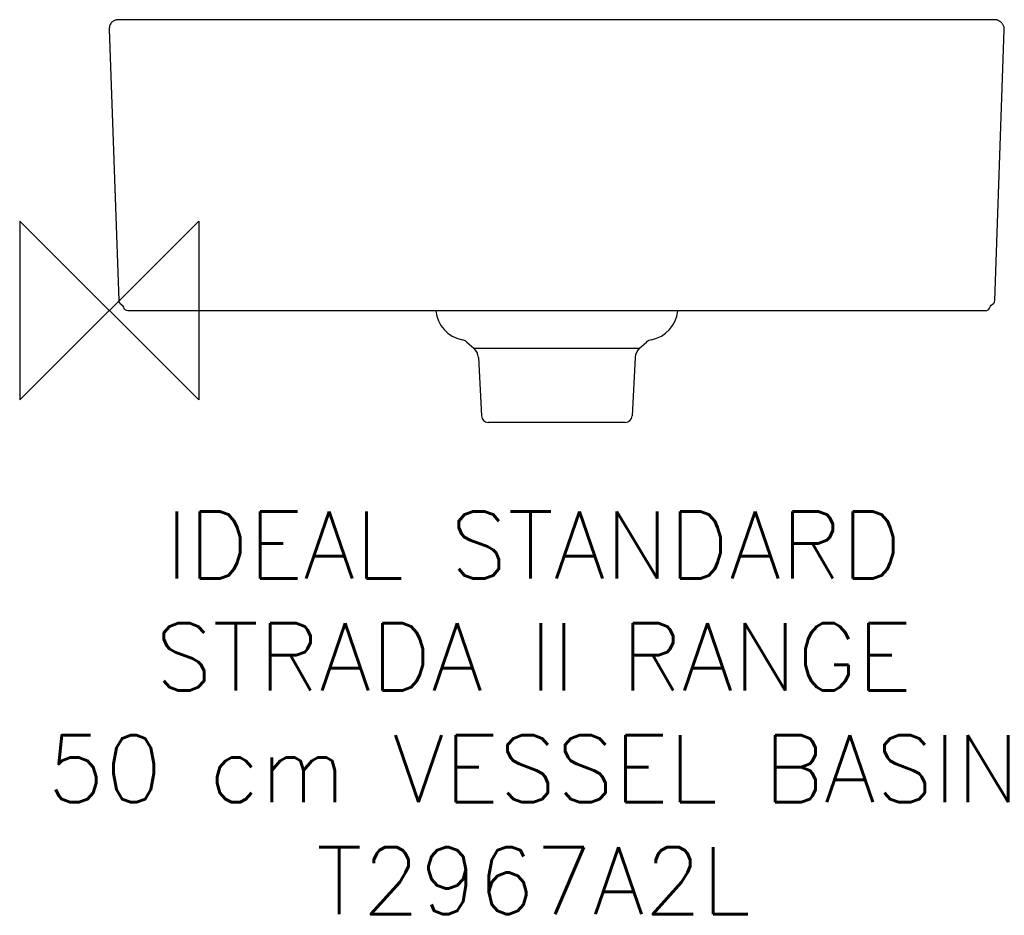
# Model space of a CAD drawing. Header units: millimetres. Extents: x -40 to 400, y -270 to 130.
import ezdxf

# ---------------------------------------------------------------- set-up
doc = ezdxf.new("R2010")
doc.units = ezdxf.units.MM
for name, color, linetype in [('DETAIL', 2, 'Continuous'), ('Origin', 6, 'Continuous'), ('Text', 7, 'Continuous')]:
    doc.layers.add(name, color=color, linetype=linetype)
doc.styles.add('Fastrack', font='simplex.shx')

# ---------------------------------------------------------------- blocks, each defined once
blk = doc.blocks.new('ORIGIN')
at = {"layer": 'Origin'}
blk.add_lwpolyline([(-20, 20), (-20, -20), (20, 20), (20, -20)], close=True, dxfattribs=at)

msp = doc.modelspace()

# ---------------------------------------------------------------- linework, layer by layer
at = {"layer": 'DETAIL', "linetype": 'Continuous'}
for p, q in [((7.55, 130), (4.15, 130)), ((66.51, 130), (7.55, 130)), ((353.28, 130), (66.44, 130)), ((392.64, 130), (353.24, 130)), ((360.56, 130), (359.55, 130)), ((394.63, 130), (392.58, 130)), ((394.88, 130), (394.62, 130)), ((395.74, 130), (394.85, 130)), ((-0.01, 125.79), (4.24, 4.48)), ((395.78, 4.48), (400.02, 125.42)), ((400.01, 125.86), (400.01, 125.92)), ((8.27, 0), (391.75, 0)), ((145.94, 0), (145.94, -0.09)), ((254.08, 0), (254.07, -0.09)), ((159.83, -14.12), (162.95, -16.86)), ((222.61, -16.87), (237.06, -16.86)), ((237.06, -16.86), (240.18, -14.12)), ((164.99, -21.06), (166.36, -47.16)), ((235.02, -21.06), (233.65, -47.16)), ((230.66, -50), (169.35, -50))]:
    msp.add_line(p, q, dxfattribs=at)
for points in [[(4.15, 130), (4.1, 130), (3.87, 130), (3.6, 129.97), (3.3, 129.93), (3, 129.86), (2.69, 129.76), (2.38, 129.64), (2.08, 129.49), (1.78, 129.3), (1.49, 129.09), (1.21, 128.84), (0.95, 128.56), (0.71, 128.25), (0.5, 127.9), (0.32, 127.53), (0.17, 127.12), (0.07, 126.7), (0.01, 126.25), (-0.01, 125.79)], [(400.02, 125.42), (400.03, 125.62), (400.01, 125.96), (399.97, 126.29), (399.9, 126.62), (399.81, 126.93), (399.71, 127.22), (399.58, 127.51), (399.44, 127.78), (399.28, 128.03), (399.11, 128.27), (398.92, 128.5), (398.73, 128.71), (398.52, 128.9), (398.3, 129.08), (398.08, 129.24), (397.85, 129.38), (397.62, 129.51), (397.38, 129.63), (397.14, 129.72), (396.9, 129.81), (396.66, 129.87), (396.43, 129.92), (396.19, 129.96), (395.96, 129.99), (395.74, 130)], [(4.24, 4.48), (4.25, 4.42), (4.34, 3.92), (4.56, 3.47), (4.89, 3.08), (5.32, 2.78)], [(394.71, 2.78), (395.14, 3.08), (395.46, 3.47), (395.68, 3.92), (395.78, 4.42), (395.78, 4.48)], [(5.32, 2.78), (5.39, 2.74), (5.8, 2.42), (6.12, 2.01), (6.33, 1.5)], [(391.75, 0), (392.27, 0.07), (392.75, 0.26), (393.16, 0.58), (393.48, 0.99)], [(393.48, 0.99), (393.9, 2.01), (394.22, 2.42), (394.64, 2.74), (394.71, 2.78)]]:
    msp.add_lwpolyline(points, dxfattribs=at)
for centre, radius, start, end in [((8.27, 2), 2, 194.4767, 270), ((160.39, 1.17), 14.5, 185.0002, 259.3019), ((239.62, 1.17), 14.5, 280.6981, 354.9999), ((156.86, -17.5), 4.5, 48.749, 79.3028), ((243.15, -17.5), 4.5, 100.6982, 131.25), ((159, -21.37), 6, 3.0003, 48.7516), ((241.01, -21.37), 6, 131.2487, 176.9997), ((169.35, -47), 3, 183, 269.9959), ((230.66, -47), 3, 270.0041, 357)]:
    msp.add_arc(centre, radius, start, end, dxfattribs=at)
msp.add_open_spline([(162.95, -16.86), (162.95, -16.86), (162.97, -16.86), (162.98, -16.86), (163.01, -16.86), (163.05, -16.86), (163.1, -16.86), (163.19, -16.86), (163.33, -16.86), (163.53, -16.86), (163.77, -16.86), (164.06, -16.86), (164.54, -16.86), (165.23, -16.86), (166.2, -16.87), (167.32, -16.87), (168.61, -16.87), (170.04, -16.87), (172.24, -16.87), (175.31, -16.87), (179.34, -16.87), (183.77, -16.87), (188.52, -16.87), (193.48, -16.86), (198.58, -16.86), (203.7, -16.86), (208.74, -16.86), (215.05, -16.87), (219.67, -16.87), (222.65, -16.87)], degree=3, knots=[0, 0, 0, 0, 0.000092, 0.000374, 0.000844, 0.001503, 0.00235, 0.003385, 0.006013, 0.009386, 0.013498, 0.018346, 0.023924, 0.037244, 0.053394, 0.072293, 0.093849, 0.117959, 0.144505, 0.20438, 0.272318, 0.346999, 0.42698, 0.510714, 0.596577, 0.682907, 0.768032, 0.850304, 1, 1, 1, 1], dxfattribs=at)

# ---------------------------------------------------------------- block references
at = {"layer": 'Origin', "xscale": -2, "yscale": 2, "zscale": 2}
msp.add_blockref('ORIGIN', (0, 0), dxfattribs=at)

# ---------------------------------------------------------------- texts
at = {"layer": 'Text', "insert": (189.62, -89.83), "char_height": 30, "width": 2237.2895, "attachment_point": 2, "style": 'Fastrack'}
msp.add_mtext('IDEAL STANDARD\\PSTRADA II RANGE\\P50 cm VESSEL BASIN\\PT2967A2L', dxfattribs=at)

doc.saveas('drawing.dxf')
